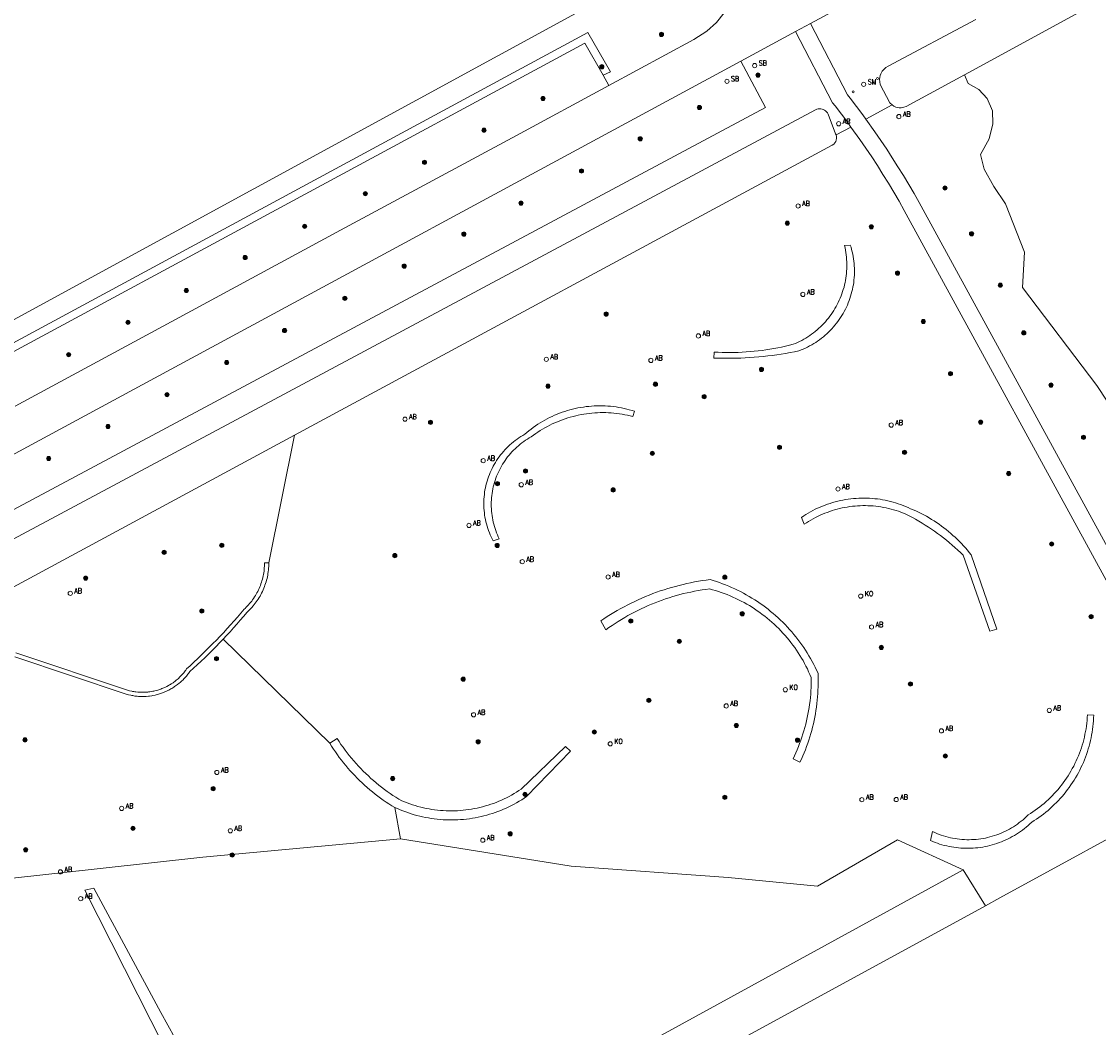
# Model space of a CAD drawing. Header units: metres. Extents: x 138165 to 154469, y 480134 to 494189.
# Tile 128 of 256: x 147186 to 147314, y 483485 to 483604. Entities that reach past the tile are written whole.
import ezdxf

# ---------------------------------------------------------------- set-up
doc = ezdxf.new("R2010")
doc.units = ezdxf.units.M
doc.header["$LTSCALE"] = 0.001
doc.header["$MEASUREMENT"] = 0
for name, color, linetype, lineweight in [('TOP-L-terrein schutting raster hek leuning', 7, 'Continuous', 0), ('TOP-L-topo objecten punt', 7, 'Continuous', 0), ('TOP-L-topo objecten vlak', 7, 'Continuous', 0)]:
    doc.layers.add(name, color=color, linetype=linetype, lineweight=lineweight)
doc.styles.add('Style-STANDARD', font='STANDARD.shx')

# ---------------------------------------------------------------- blocks, each defined once
blk = doc.blocks.new('24')
at = {"layer": 'TOP-L-topo objecten punt', "color": 7, "linetype": 'Continuous', "lineweight": 0}
for radius in [0.025, 0.0182, 0.0115, 0.005]:
    blk.add_circle((0, 0), radius, dxfattribs=at)
blk = doc.blocks.new('131')
at = {"layer": 'TOP-L-topo objecten punt', "color": 7, "linetype": 'Continuous', "lineweight": 0}
blk.add_circle((0, 0), 0.025, dxfattribs=at)
at = {"layer": 'TOP-L-topo objecten punt', "color": 7, "linetype": 'Continuous', "lineweight": 0, "style": 'Style-STANDARD'}
blk.add_text('SM', height=0.06, dxfattribs=at).set_placement((0.0483, 0))
blk = doc.blocks.new('31')
at = {"layer": 'TOP-L-topo objecten punt', "color": 7, "linetype": 'Continuous', "lineweight": 0}
blk.add_circle((0, 0), 0.025, dxfattribs=at)
at = {"layer": 'TOP-L-topo objecten punt', "color": 7, "linetype": 'Continuous', "lineweight": 0, "style": 'Style-STANDARD'}
blk.add_text('KO', height=0.06, dxfattribs=at).set_placement((0.0483, 0))
blk = doc.blocks.new('10')
at = {"layer": 'TOP-L-topo objecten punt', "linetype": 'Continuous', "lineweight": 0}
blk.add_circle((0, 0), 0.0125, dxfattribs=at)
blk = doc.blocks.new('11')
at = {"layer": 'TOP-L-topo objecten punt', "color": 7, "linetype": 'Continuous', "lineweight": 0}
blk.add_circle((0, 0), 0.025, dxfattribs=at)
at = {"layer": 'TOP-L-topo objecten punt', "color": 7, "linetype": 'Continuous', "lineweight": 0, "style": 'Style-STANDARD'}
blk.add_text('AB', height=0.06, dxfattribs=at).set_placement((0.0483, 0))
blk = doc.blocks.new('175')
at = {"layer": 'TOP-L-topo objecten punt', "color": 7, "linetype": 'Continuous', "lineweight": 0}
blk.add_circle((0, 0), 0.025, dxfattribs=at)
at = {"layer": 'TOP-L-topo objecten punt', "color": 7, "linetype": 'Continuous', "lineweight": 0, "style": 'Style-STANDARD'}
blk.add_text('SB', height=0.06, dxfattribs=at).set_placement((0.0483, 0))

msp = doc.modelspace()

# ---------------------------------------------------------------- linework, layer by layer
at = {"layer": 'TOP-L-terrein schutting raster hek leuning', "flags": 128}
msp.add_lwpolyline([(147219.45, 483687.08), (147126.59, 483635.74), (147138.53, 483613.69), (147141.08, 483609.02), (147142.4, 483606.59), (147149.1, 483594.32), (147149.9, 483592.89), (147150.83, 483591.19), (147168.07, 483559.6), (147174.68, 483563.15), (147261.68, 483610.57), (147219.45, 483687.08)], dxfattribs=at)
at = {"layer": 'TOP-L-topo objecten vlak', "flags": 128}
for points in [[(147219.45, 483687.08), (147261.68, 483610.57), (147174.68, 483563.15)], [(147297.79, 483597.77), (147393.34, 483649.88)], [(147266.1, 483622.03), (147269.8, 483615.37), (147270.36, 483614.15), (147270.77, 483612.78), (147270.97, 483611.41), (147270.98, 483610.1), (147270.81, 483608.81), (147270.5, 483607.61), (147270, 483606.39), (147269.24, 483605.11), (147268.32, 483603.97), (147267.19, 483602.95), (147265.64, 483601.97), (147255.53, 483596.5)], [(147279.5, 483603.86), (147294.87, 483612.17)], [(147299.15, 483604.32), (147288.72, 483598.77), (147288.46, 483598.62), (147288.26, 483598.44), (147288.03, 483598.18), (147287.86, 483597.87), (147287.8, 483597.69), (147287.74, 483597.44), (147287.71, 483597.24), (147287.73, 483596.93), (147287.79, 483596.63), (147288.94, 483594.43), (147289.2, 483594.18)], [(147279.5, 483603.86), (147277.74, 483602.91)], [(147286.08, 483592.51), (147285.71, 483593.01), (147284.97, 483594), (147284.21, 483594.98), (147283.9, 483595.38), (147279.5, 483603.86)], [(147175.83, 483561.1), (147253.05, 483602.79), (147255.74, 483598.13), (147254.86, 483597.71)], [(147271.23, 483599.39), (147277.74, 483602.91)], [(147277.74, 483602.91), (147282.13, 483594.45), (147282.43, 483594.06), (147283.19, 483593.08), (147283.94, 483592.08), (147284.32, 483591.56)], [(147254.86, 483597.71), (147252.68, 483601.53), (147182.25, 483563.53), (147182.35, 483563.28)], [(147124.09, 483519.88), (147271.23, 483599.39)], [(147126.66, 483515.05), (147274.18, 483593.88), (147271.23, 483599.39)], [(147255.53, 483596.5), (147254.86, 483597.71)], [(147289.2, 483594.18), (147289.41, 483594.04), (147289.66, 483593.93), (147289.89, 483593.87), (147290.04, 483593.85), (147290.29, 483593.85), (147290.61, 483593.9), (147290.86, 483593.99), (147297.79, 483597.77)], [(147326.87, 483527.41), (147324.23, 483537.73), (147320, 483551.08), (147313.53, 483560.86), (147304.68, 483572.49), (147304.95, 483576.69), (147302.67, 483582.42), (147301.3, 483584.5), (147300.14, 483586.54), (147299.7, 483588.31), (147300.72, 483590.17), (147301.16, 483591.94), (147301.12, 483593.49), (147300.5, 483594.95), (147299.53, 483596.01), (147298.24, 483596.72), (147297.79, 483597.77)], [(147255.53, 483596.5), (147244.57, 483590.57), (147223.67, 483579.31), (147203.54, 483568.42), (147184.99, 483558.42)], [(147286.08, 483592.51), (147289.2, 483594.18)], [(147282.55, 483590.62), (147282.48, 483590.77), (147281.6, 483593.09), (147281.51, 483593.25), (147281.41, 483593.38), (147281.3, 483593.48), (147281.17, 483593.58), (147281.03, 483593.65), (147280.9, 483593.7), (147280.73, 483593.73), (147280.57, 483593.73), (147280.41, 483593.72), (147280.26, 483593.67), (147280.12, 483593.62), (147178.52, 483539.27)], [(147284.32, 483591.56), (147282.55, 483590.62)], [(147284.32, 483591.56), (147285.39, 483590.07), (147286.09, 483589.05), (147286.78, 483588.02), (147287.46, 483586.98), (147288.12, 483585.93), (147288.78, 483584.88), (147289.41, 483583.81), (147290.04, 483582.74), (147290.65, 483581.66), (147316.74, 483533.91)], [(147328.41, 483518.32), (147327.52, 483519.62), (147326.67, 483520.89), (147325.83, 483522.17), (147325, 483523.47), (147324.19, 483524.77), (147323.39, 483526.08), (147322.61, 483527.39), (147321.84, 483528.72), (147321.08, 483530.05), (147320.34, 483531.39), (147319.61, 483532.74), (147318.9, 483534.09), (147318.51, 483534.84), (147292.42, 483582.58), (147291.81, 483583.66), (147291.19, 483584.73), (147290.55, 483585.8), (147289.9, 483586.85), (147289.23, 483587.9), (147288.56, 483588.94), (147287.86, 483589.97), (147287.16, 483590.99), (147286.08, 483592.51)], [(147218.18, 483554.95), (147282.09, 483589.41), (147282.27, 483589.54), (147282.4, 483589.67), (147282.51, 483589.84), (147282.56, 483589.98), (147282.61, 483590.22), (147282.6, 483590.42), (147282.55, 483590.62)], [(147270.69, 483564.1), (147270.16, 483564.09), (147269.62, 483564.09), (147269.09, 483564.09), (147268.55, 483564.11), (147268.02, 483564.12), (147268.07, 483564.83), (147268.55, 483564.8), (147269.02, 483564.78), (147269.49, 483564.78), (147269.97, 483564.77), (147270.44, 483564.78), (147270.92, 483564.79), (147271.39, 483564.81), (147271.86, 483564.84), (147272.33, 483564.88), (147272.8, 483564.92), (147273.28, 483564.97), (147273.75, 483565.03), (147274.22, 483565.09), (147274.68, 483565.16), (147275.15, 483565.24), (147275.62, 483565.33), (147276.08, 483565.43), (147276.54, 483565.53), (147277.01, 483565.64), (147277.46, 483565.75), (147277.72, 483565.86), (147277.97, 483565.97), (147278.22, 483566.09), (147278.47, 483566.22), (147278.71, 483566.35), (147278.95, 483566.49), (147279.18, 483566.64), (147279.41, 483566.79), (147279.64, 483566.95), (147279.86, 483567.12), (147280.08, 483567.29), (147280.29, 483567.47), (147280.5, 483567.65), (147280.7, 483567.84), (147280.9, 483568.03), (147281.09, 483568.23), (147281.28, 483568.43), (147281.46, 483568.64), (147281.64, 483568.86), (147281.8, 483569.08), (147281.97, 483569.3), (147282.12, 483569.53), (147282.27, 483569.76), (147282.42, 483570), (147282.56, 483570.24), (147282.69, 483570.48), (147282.81, 483570.73), (147282.93, 483570.98), (147283.04, 483571.23), (147283.14, 483571.49), (147283.24, 483571.75), (147283.33, 483572.01), (147283.41, 483572.28), (147283.49, 483572.54), (147283.55, 483572.81), (147283.61, 483573.08), (147283.67, 483573.35), (147283.71, 483573.62), (147283.75, 483573.9), (147283.78, 483574.17), (147283.8, 483574.45), (147283.82, 483574.73), (147283.83, 483575), (147283.83, 483575.28), (147283.82, 483575.56), (147283.8, 483575.83), (147283.78, 483576.11), (147283.75, 483576.38), (147283.71, 483576.66), (147283.67, 483576.93), (147283.61, 483577.2), (147283.55, 483577.47), (147284.24, 483577.54), (147284.33, 483577.28), (147284.4, 483577.01), (147284.47, 483576.73), (147284.53, 483576.46), (147284.58, 483576.18), (147284.62, 483575.91), (147284.66, 483575.63), (147284.69, 483575.35), (147284.71, 483575.07), (147284.72, 483574.79), (147284.73, 483574.51), (147284.73, 483574.23), (147284.72, 483573.95), (147284.7, 483573.67), (147284.67, 483573.39), (147284.64, 483573.11), (147284.6, 483572.83), (147284.55, 483572.56), (147284.49, 483572.28), (147284.43, 483572.01), (147284.36, 483571.74), (147284.28, 483571.47), (147284.19, 483571.2), (147284.1, 483570.94), (147283.99, 483570.67), (147283.89, 483570.41), (147283.77, 483570.16), (147283.65, 483569.91), (147283.52, 483569.66), (147283.38, 483569.41), (147283.24, 483569.17), (147283.09, 483568.93), (147282.93, 483568.7), (147282.77, 483568.47), (147282.6, 483568.25), (147282.42, 483568.03), (147282.24, 483567.82), (147282.05, 483567.61), (147281.86, 483567.41), (147281.66, 483567.21), (147281.46, 483567.01), (147281.25, 483566.83), (147281.04, 483566.65), (147280.82, 483566.47), (147280.59, 483566.3), (147280.36, 483566.14), (147280.13, 483565.98), (147279.89, 483565.84), (147279.65, 483565.69), (147279.4, 483565.56), (147279.16, 483565.43), (147278.9, 483565.3), (147278.65, 483565.19), (147278.39, 483565.08), (147278.13, 483564.98), (147277.6, 483564.87), (147277.08, 483564.77), (147276.55, 483564.68), (147276.02, 483564.59), (147275.49, 483564.51), (147274.96, 483564.44), (147274.43, 483564.37), (147273.9, 483564.31), (147273.36, 483564.26), (147272.83, 483564.21), (147272.3, 483564.18), (147271.76, 483564.15), (147271.23, 483564.12), (147270.69, 483564.1)], [(147252.52, 483558.3), (147252.84, 483558.35), (147253.16, 483558.38), (147253.48, 483558.41), (147253.81, 483558.43), (147254.13, 483558.44), (147254.46, 483558.45), (147254.78, 483558.44), (147255.11, 483558.43), (147255.43, 483558.41), (147255.75, 483558.39), (147256.07, 483558.35), (147256.4, 483558.31), (147256.72, 483558.26), (147257.04, 483558.2), (147257.35, 483558.14), (147257.67, 483558.06), (147257.98, 483557.98), (147258.3, 483557.89), (147258.61, 483557.8), (147258.41, 483557.17), (147258.09, 483557.25), (147257.77, 483557.33), (147257.45, 483557.39), (147257.13, 483557.45), (147256.8, 483557.5), (147256.48, 483557.54), (147256.16, 483557.58), (147255.83, 483557.61), (147255.5, 483557.63), (147255.18, 483557.64), (147254.85, 483557.65), (147254.52, 483557.64), (147254.19, 483557.63), (147253.87, 483557.61), (147253.54, 483557.59), (147253.22, 483557.55), (147252.89, 483557.51), (147252.57, 483557.46), (147252.25, 483557.41), (147251.92, 483557.34), (147251.61, 483557.27), (147251.29, 483557.19), (147250.97, 483557.1), (147250.66, 483557.01), (147250.35, 483556.91), (147250.04, 483556.8), (147249.73, 483556.68), (147249.43, 483556.56), (147249.13, 483556.43), (147248.83, 483556.29), (147248.54, 483556.15), (147248.25, 483556), (147247.96, 483555.84), (147247.68, 483555.68), (147247.4, 483555.51), (147247.12, 483555.33), (147246.86, 483555.15), (147246.59, 483554.96), (147246.33, 483554.76), (147246.1, 483554.63), (147245.87, 483554.49), (147245.65, 483554.35), (147245.43, 483554.2), (147245.22, 483554.04), (147245.01, 483553.88), (147244.8, 483553.71), (147244.61, 483553.53), (147244.41, 483553.35), (147244.22, 483553.17), (147244.04, 483552.98), (147243.86, 483552.78), (147243.69, 483552.58), (147243.52, 483552.38), (147243.36, 483552.16), (147243.21, 483551.95), (147243.06, 483551.73), (147242.92, 483551.51), (147242.79, 483551.28), (147242.66, 483551.05), (147242.54, 483550.81), (147242.42, 483550.58), (147242.31, 483550.33), (147242.21, 483550.09), (147242.12, 483549.84), (147242.03, 483549.59), (147241.95, 483549.34), (147241.88, 483549.08), (147241.82, 483548.83), (147241.76, 483548.57), (147241.71, 483548.31), (147241.67, 483548.05), (147241.63, 483547.79), (147241.61, 483547.52), (147241.59, 483547.26), (147241.58, 483546.99), (147241.57, 483546.73), (147241.58, 483546.47), (147241.59, 483546.2), (147241.61, 483545.94), (147241.63, 483545.67), (147241.67, 483545.41), (147241.71, 483545.15), (147241.76, 483544.89), (147241.81, 483544.63), (147241.88, 483544.38), (147241.95, 483544.12), (147242.03, 483543.87), (147242.11, 483543.62), (147242.21, 483543.37), (147242.31, 483543.12), (147242.41, 483542.88), (147242.53, 483542.65), (147241.8, 483542.4), (147241.68, 483542.64), (147241.56, 483542.88), (147241.45, 483543.13), (147241.35, 483543.38), (147241.25, 483543.63), (147241.17, 483543.89), (147241.08, 483544.15), (147241.01, 483544.41), (147240.94, 483544.67), (147240.89, 483544.94), (147240.83, 483545.21), (147240.79, 483545.47), (147240.76, 483545.74), (147240.73, 483546.01), (147240.71, 483546.28), (147240.7, 483546.55), (147240.69, 483546.83), (147240.7, 483547.1), (147240.71, 483547.37), (147240.73, 483547.64), (147240.76, 483547.91), (147240.79, 483548.18), (147240.83, 483548.45), (147240.88, 483548.71), (147240.94, 483548.98), (147241.01, 483549.24), (147241.08, 483549.5), (147241.16, 483549.76), (147241.25, 483550.02), (147241.35, 483550.27), (147241.45, 483550.52), (147241.56, 483550.77), (147241.67, 483551.02), (147241.8, 483551.26), (147241.93, 483551.49), (147242.07, 483551.73), (147242.21, 483551.96), (147242.36, 483552.18), (147242.52, 483552.4), (147242.68, 483552.62), (147242.86, 483552.83), (147243.03, 483553.04), (147243.21, 483553.24), (147243.4, 483553.43), (147243.59, 483553.62), (147243.79, 483553.81), (147244, 483553.99), (147244.21, 483554.16), (147244.42, 483554.33), (147244.64, 483554.49), (147244.86, 483554.64), (147245.09, 483554.79), (147245.32, 483554.93), (147245.56, 483555.07), (147245.8, 483555.28), (147246.05, 483555.49), (147246.31, 483555.69), (147246.57, 483555.88), (147246.83, 483556.07), (147247.1, 483556.25), (147247.38, 483556.42), (147247.65, 483556.59), (147247.93, 483556.75), (147248.22, 483556.91), (147248.51, 483557.05), (147248.8, 483557.19), (147249.1, 483557.33), (147249.4, 483557.45), (147249.7, 483557.57), (147250, 483557.68), (147250.31, 483557.78), (147250.62, 483557.88), (147250.93, 483557.97), (147251.24, 483558.05), (147251.56, 483558.13), (147251.88, 483558.19), (147252.2, 483558.25), (147252.52, 483558.3)], [(147179.53, 483535.04), (147179.71, 483534.89), (147179.89, 483534.78), (147180.04, 483534.73), (147180.2, 483534.7), (147180.39, 483534.69), (147180.65, 483534.74), (147180.84, 483534.81), (147218.18, 483554.95)], [(147218.18, 483554.95), (147215.14, 483539.79)], [(147278.44, 483545.2), (147278.7, 483545.38), (147278.97, 483545.55), (147279.24, 483545.71), (147279.52, 483545.86), (147279.8, 483546.01), (147280.08, 483546.16), (147280.36, 483546.29), (147280.65, 483546.42), (147280.94, 483546.54), (147281.24, 483546.66), (147281.54, 483546.76), (147281.84, 483546.86), (147282.14, 483546.95), (147282.44, 483547.04), (147282.75, 483547.12), (147283.06, 483547.19), (147283.37, 483547.25), (147283.68, 483547.31), (147283.99, 483547.35), (147284.3, 483547.4), (147284.62, 483547.43), (147284.93, 483547.45), (147285.25, 483547.47), (147285.57, 483547.48), (147285.88, 483547.48), (147286.2, 483547.48), (147286.51, 483547.46), (147286.83, 483547.44), (147287.14, 483547.41), (147287.46, 483547.38), (147287.77, 483547.34), (147288.08, 483547.28), (147288.39, 483547.23), (147288.7, 483547.16), (147289.01, 483547.09), (147289.32, 483547.01), (147289.62, 483546.92), (147289.92, 483546.82), (147290.22, 483546.72), (147290.52, 483546.61), (147290.81, 483546.49), (147291.1, 483546.37), (147291.39, 483546.23), (147291.71, 483546.1), (147292.03, 483545.96), (147292.35, 483545.81), (147292.67, 483545.65), (147292.98, 483545.49), (147293.29, 483545.32), (147293.6, 483545.14), (147293.9, 483544.96), (147294.2, 483544.77), (147294.49, 483544.58), (147294.79, 483544.38), (147295.07, 483544.17), (147295.36, 483543.96), (147295.63, 483543.75), (147295.91, 483543.52), (147296.18, 483543.3), (147296.44, 483543.06), (147296.7, 483542.83), (147296.96, 483542.58), (147297.2, 483542.33), (147297.45, 483542.08), (147297.69, 483541.82), (147297.92, 483541.56), (147298.15, 483541.29), (147298.38, 483541.02), (147298.6, 483540.74), (147301.63, 483531.92), (147300.83, 483531.7), (147297.64, 483540.71), (147297.33, 483541.02), (147297, 483541.32), (147296.67, 483541.62), (147296.34, 483541.91), (147296, 483542.2), (147295.66, 483542.48), (147295.32, 483542.76), (147294.96, 483543.03), (147294.61, 483543.29), (147294.25, 483543.55), (147293.88, 483543.8), (147293.52, 483544.04), (147293.14, 483544.28), (147292.77, 483544.52), (147292.39, 483544.75), (147292, 483544.97), (147291.61, 483545.18), (147291.22, 483545.39), (147290.83, 483545.59), (147290.54, 483545.71), (147290.26, 483545.82), (147289.96, 483545.92), (147289.67, 483546.02), (147289.38, 483546.1), (147289.08, 483546.19), (147288.78, 483546.26), (147288.48, 483546.33), (147288.17, 483546.38), (147287.87, 483546.44), (147287.57, 483546.48), (147287.26, 483546.52), (147286.95, 483546.55), (147286.64, 483546.57), (147286.34, 483546.58), (147286.03, 483546.59), (147285.72, 483546.59), (147285.41, 483546.58), (147285.11, 483546.56), (147284.8, 483546.54), (147284.49, 483546.51), (147284.18, 483546.47), (147283.88, 483546.42), (147283.58, 483546.37), (147283.27, 483546.31), (147282.97, 483546.24), (147282.67, 483546.17), (147282.38, 483546.09), (147282.08, 483546), (147281.79, 483545.9), (147281.5, 483545.79), (147281.21, 483545.68), (147280.92, 483545.57), (147280.64, 483545.44), (147280.36, 483545.31), (147280.09, 483545.17), (147279.82, 483545.03), (147279.55, 483544.88), (147279.28, 483544.72), (147279.02, 483544.55), (147278.77, 483544.38), (147278.44, 483545.2)], [(147215.14, 483539.79), (147214.64, 483539.78), (147214.63, 483539.59), (147214.63, 483539.39), (147214.61, 483539.2), (147214.6, 483539.01), (147214.58, 483538.81), (147214.55, 483538.62), (147214.52, 483538.43), (147214.48, 483538.24), (147214.43, 483538.05), (147214.39, 483537.86), (147214.33, 483537.67), (147214.28, 483537.49), (147214.21, 483537.3), (147214.15, 483537.12), (147214.08, 483536.94), (147214, 483536.76), (147213.92, 483536.58), (147213.83, 483536.41), (147213.74, 483536.24), (147213.65, 483536.07), (147213.55, 483535.9), (147213.44, 483535.74), (147213.34, 483535.57), (147213.22, 483535.41), (147213.11, 483535.26), (147212.99, 483535.11), (147212.86, 483534.96), (147212.73, 483534.81), (147212.6, 483534.67), (147212.47, 483534.53), (147212.33, 483534.39), (147212.21, 483534.29), (147211.81, 483533.81), (147211.41, 483533.35), (147211.01, 483532.9), (147210.61, 483532.45), (147210.21, 483532), (147209.75, 483531.5), (147209.33, 483531.06), (147208.92, 483530.63), (147208.49, 483530.2), (147208.07, 483529.77), (147207.64, 483529.34), (147207.16, 483528.87), (147206.72, 483528.45), (147206.23, 483527.98), (147205.78, 483527.57), (147205.38, 483527.21), (147205.27, 483527.05), (147205.19, 483526.95), (147205.12, 483526.85), (147205.04, 483526.75), (147204.97, 483526.66), (147204.88, 483526.56), (147204.8, 483526.48), (147204.62, 483526.28), (147204.54, 483526.2), (147204.44, 483526.11), (147204.36, 483526.03), (147204.26, 483525.95), (147204.15, 483525.86), (147203.96, 483525.71), (147203.87, 483525.64), (147203.76, 483525.56), (147203.55, 483525.42), (147203.46, 483525.36), (147203.34, 483525.29), (147203.22, 483525.22), (147203.01, 483525.11), (147202.78, 483525), (147202.55, 483524.9), (147202.45, 483524.86), (147202.32, 483524.81), (147202.2, 483524.77), (147202.07, 483524.72), (147201.83, 483524.65), (147201.59, 483524.59), (147201.48, 483524.57), (147201.35, 483524.54), (147201.22, 483524.51), (147200.99, 483524.48), (147200.86, 483524.46), (147200.75, 483524.45), (147200.61, 483524.44), (147200.48, 483524.43), (147200.37, 483524.42), (147200.23, 483524.42), (147199.98, 483524.42), (147199.71, 483524.43), (147199.6, 483524.44), (147199.36, 483524.47), (147199.22, 483524.48), (147199.09, 483524.51), (147198.96, 483524.53), (147198.85, 483524.55), (147198.6, 483524.61), (147198.49, 483524.64), (147198.35, 483524.68), (147185.1, 483529.09)], [(147209.71, 483530.74), (147210.13, 483531.18), (147210.54, 483531.62), (147210.95, 483532.07), (147211.35, 483532.53), (147211.75, 483532.98), (147212.15, 483533.44), (147212.57, 483533.94), (147212.72, 483534.08), (147212.86, 483534.22), (147213, 483534.36), (147213.14, 483534.51), (147213.28, 483534.68), (147213.41, 483534.84), (147213.54, 483535), (147213.65, 483535.16), (147213.77, 483535.32), (147213.88, 483535.49), (147214, 483535.68), (147214.1, 483535.85), (147214.2, 483536.03), (147214.29, 483536.21), (147214.38, 483536.39), (147214.47, 483536.59), (147214.55, 483536.78), (147214.62, 483536.97), (147214.69, 483537.16), (147214.76, 483537.35), (147214.82, 483537.54), (147214.87, 483537.73), (147214.93, 483537.95), (147214.97, 483538.15), (147215.01, 483538.34), (147215.04, 483538.54), (147215.07, 483538.74), (147215.1, 483538.97), (147215.11, 483539.17), (147215.13, 483539.37), (147215.13, 483539.57), (147215.14, 483539.79)], [(147267.58, 483537.81), (147267.96, 483537.7), (147268.33, 483537.58), (147268.7, 483537.45), (147269.06, 483537.32), (147269.42, 483537.18), (147269.79, 483537.03), (147270.14, 483536.88), (147270.5, 483536.72), (147270.85, 483536.55), (147271.2, 483536.38), (147271.54, 483536.19), (147271.88, 483536.01), (147272.22, 483535.81), (147272.55, 483535.61), (147272.88, 483535.41), (147273.21, 483535.19), (147273.53, 483534.97), (147273.85, 483534.75), (147274.16, 483534.52), (147274.47, 483534.28), (147274.77, 483534.03), (147275.07, 483533.78), (147275.36, 483533.53), (147275.65, 483533.27), (147275.94, 483533), (147276.22, 483532.73), (147276.49, 483532.46), (147276.76, 483532.17), (147277.02, 483531.89), (147277.28, 483531.59), (147277.53, 483531.3), (147277.78, 483530.99), (147278.02, 483530.69), (147278.25, 483530.38), (147278.48, 483530.06), (147278.7, 483529.74), (147278.92, 483529.42), (147279.12, 483529.09), (147279.33, 483528.76), (147279.52, 483528.42), (147279.71, 483528.08), (147279.9, 483527.74), (147280.08, 483527.39), (147280.24, 483527.04), (147280.41, 483526.69), (147280.42, 483526.29), (147280.43, 483525.88), (147280.43, 483525.48), (147280.42, 483525.08), (147280.4, 483524.67), (147280.38, 483524.27), (147280.35, 483523.87), (147280.31, 483523.47), (147280.27, 483523.07), (147280.22, 483522.67), (147280.16, 483522.27), (147280.09, 483521.87), (147280.02, 483521.47), (147279.94, 483521.08), (147279.85, 483520.68), (147279.76, 483520.29), (147279.65, 483519.9), (147279.55, 483519.51), (147279.43, 483519.13), (147279.31, 483518.74), (147279.18, 483518.36), (147279.04, 483517.98), (147278.9, 483517.6), (147278.75, 483517.23), (147278.6, 483516.86), (147278.43, 483516.49), (147278.26, 483516.12), (147277.43, 483516.51), (147277.6, 483516.87), (147277.77, 483517.24), (147277.93, 483517.6), (147278.08, 483517.97), (147278.22, 483518.35), (147278.36, 483518.72), (147278.49, 483519.1), (147278.61, 483519.48), (147278.73, 483519.86), (147278.84, 483520.25), (147278.94, 483520.64), (147279.04, 483521.03), (147279.12, 483521.42), (147279.2, 483521.81), (147279.28, 483522.2), (147279.34, 483522.6), (147279.4, 483522.99), (147279.45, 483523.39), (147279.49, 483523.79), (147279.53, 483524.19), (147279.55, 483524.59), (147279.57, 483524.99), (147279.59, 483525.39), (147279.59, 483525.79), (147279.59, 483526.19), (147279.44, 483526.53), (147279.29, 483526.86), (147279.14, 483527.2), (147278.97, 483527.53), (147278.8, 483527.85), (147278.62, 483528.18), (147278.43, 483528.49), (147278.24, 483528.81), (147278.04, 483529.12), (147277.84, 483529.43), (147277.63, 483529.73), (147277.41, 483530.03), (147277.19, 483530.33), (147276.96, 483530.61), (147276.72, 483530.9), (147276.48, 483531.18), (147276.24, 483531.45), (147275.98, 483531.72), (147275.73, 483531.99), (147275.46, 483532.25), (147275.2, 483532.5), (147274.92, 483532.75), (147274.64, 483532.99), (147274.36, 483533.22), (147274.07, 483533.46), (147273.78, 483533.68), (147273.48, 483533.9), (147273.18, 483534.11), (147272.87, 483534.32), (147272.56, 483534.52), (147272.25, 483534.71), (147271.93, 483534.9), (147271.61, 483535.08), (147271.28, 483535.25), (147270.95, 483535.42), (147270.62, 483535.58), (147270.28, 483535.73), (147269.95, 483535.88), (147269.6, 483536.02), (147269.26, 483536.15), (147268.91, 483536.27), (147268.56, 483536.39), (147268.21, 483536.5), (147267.85, 483536.6), (147267.5, 483536.7), (147267.06, 483536.64), (147266.62, 483536.58), (147266.18, 483536.5), (147265.74, 483536.42), (147265.3, 483536.33), (147264.87, 483536.24), (147264.43, 483536.14), (147264, 483536.03), (147263.57, 483535.91), (147263.14, 483535.78), (147262.72, 483535.65), (147262.29, 483535.51), (147261.87, 483535.37), (147261.45, 483535.21), (147261.04, 483535.05), (147260.63, 483534.89), (147260.22, 483534.71), (147259.81, 483534.53), (147259.4, 483534.34), (147259, 483534.15), (147258.61, 483533.95), (147258.21, 483533.74), (147257.82, 483533.53), (147257.43, 483533.31), (147257.05, 483533.08), (147256.67, 483532.84), (147256.3, 483532.6), (147255.93, 483532.36), (147255.56, 483532.1), (147255.2, 483531.84), (147254.58, 483532.89), (147254.96, 483533.15), (147255.35, 483533.41), (147255.75, 483533.66), (147256.15, 483533.9), (147256.55, 483534.14), (147256.96, 483534.37), (147257.37, 483534.59), (147257.79, 483534.81), (147258.2, 483535.02), (147258.63, 483535.22), (147259.05, 483535.42), (147259.48, 483535.61), (147259.91, 483535.79), (147260.34, 483535.97), (147260.78, 483536.14), (147261.22, 483536.3), (147261.66, 483536.46), (147262.11, 483536.6), (147262.55, 483536.74), (147263, 483536.88), (147263.45, 483537), (147263.9, 483537.12), (147264.36, 483537.23), (147264.82, 483537.34), (147265.27, 483537.44), (147265.73, 483537.53), (147266.19, 483537.61), (147266.66, 483537.68), (147267.12, 483537.75), (147267.58, 483537.81)], [(147184.95, 483528.62), (147198.21, 483524.2), (147198.34, 483524.16), (147198.48, 483524.12), (147198.73, 483524.07), (147198.86, 483524.04), (147198.98, 483524.02), (147199.23, 483523.98), (147199.37, 483523.96), (147199.51, 483523.95), (147199.65, 483523.94), (147199.77, 483523.93), (147199.91, 483523.92), (147200.03, 483523.92), (147200.31, 483523.92), (147200.42, 483523.93), (147200.56, 483523.93), (147200.84, 483523.96), (147200.98, 483523.97), (147201.26, 483524.01), (147201.38, 483524.03), (147201.63, 483524.09), (147201.76, 483524.12), (147201.9, 483524.15), (147202.17, 483524.23), (147202.28, 483524.27), (147202.41, 483524.31), (147202.52, 483524.35), (147202.65, 483524.4), (147202.78, 483524.46), (147202.91, 483524.51), (147203.15, 483524.62), (147203.27, 483524.68), (147203.39, 483524.75), (147203.52, 483524.82), (147203.64, 483524.89), (147203.74, 483524.95), (147203.86, 483525.02), (147203.95, 483525.09), (147204.07, 483525.17), (147204.18, 483525.25), (147204.3, 483525.34), (147204.5, 483525.49), (147204.6, 483525.59), (147204.71, 483525.68), (147204.81, 483525.77), (147204.91, 483525.87), (147205.09, 483526.05), (147205.17, 483526.14), (147205.27, 483526.24), (147205.36, 483526.35), (147205.45, 483526.46), (147205.54, 483526.57), (147205.61, 483526.66), (147205.69, 483526.78), (147205.76, 483526.88), (147206.21, 483527.29), (147206.65, 483527.7), (147207.09, 483528.11), (147207.53, 483528.53), (147207.96, 483528.96), (147208.45, 483529.44), (147208.87, 483529.87), (147209.3, 483530.3), (147209.71, 483530.74)], [(147209.71, 483530.74), (147222.39, 483518.37)], [(147294.02, 483507.87), (147294.27, 483507.75), (147294.53, 483507.65), (147294.79, 483507.54), (147295.05, 483507.45), (147295.32, 483507.36), (147295.59, 483507.28), (147295.86, 483507.21), (147296.13, 483507.15), (147296.4, 483507.09), (147296.68, 483507.04), (147296.95, 483507), (147297.23, 483506.97), (147297.51, 483506.94), (147297.79, 483506.92), (147298.07, 483506.91), (147298.35, 483506.91), (147298.62, 483506.92), (147298.9, 483506.93), (147299.18, 483506.95), (147299.46, 483506.98), (147299.74, 483507.02), (147300.01, 483507.06), (147300.29, 483507.11), (147300.56, 483507.17), (147300.83, 483507.24), (147301.1, 483507.32), (147301.37, 483507.4), (147301.63, 483507.49), (147301.89, 483507.58), (147302.15, 483507.69), (147302.41, 483507.8), (147302.66, 483507.92), (147302.91, 483508.04), (147303.15, 483508.18), (147303.4, 483508.32), (147303.64, 483508.46), (147303.87, 483508.61), (147304.1, 483508.77), (147304.32, 483508.94), (147304.54, 483509.11), (147304.76, 483509.29), (147304.97, 483509.47), (147305.17, 483509.66), (147305.37, 483509.85), (147305.66, 483510.03), (147305.94, 483510.22), (147306.21, 483510.41), (147306.48, 483510.6), (147306.75, 483510.81), (147307.01, 483511.02), (147307.27, 483511.23), (147307.52, 483511.45), (147307.77, 483511.67), (147308.01, 483511.91), (147308.24, 483512.14), (147308.48, 483512.39), (147308.7, 483512.63), (147308.92, 483512.89), (147309.13, 483513.14), (147309.34, 483513.4), (147309.54, 483513.67), (147309.74, 483513.94), (147309.93, 483514.22), (147310.11, 483514.5), (147310.29, 483514.78), (147310.46, 483515.07), (147310.62, 483515.36), (147310.78, 483515.66), (147310.93, 483515.95), (147311.08, 483516.26), (147311.21, 483516.56), (147311.34, 483516.87), (147311.47, 483517.18), (147311.58, 483517.49), (147311.69, 483517.81), (147311.79, 483518.13), (147311.89, 483518.45), (147311.97, 483518.77), (147312.05, 483519.1), (147312.12, 483519.43), (147312.19, 483519.75), (147312.25, 483520.08), (147312.3, 483520.41), (147312.34, 483520.75), (147312.37, 483521.08), (147312.4, 483521.41), (147312.42, 483521.75), (147313.16, 483521.71), (147313.15, 483521.37), (147313.13, 483521.03), (147313.1, 483520.69), (147313.06, 483520.35), (147313.02, 483520.02), (147312.97, 483519.68), (147312.91, 483519.34), (147312.85, 483519.01), (147312.77, 483518.68), (147312.69, 483518.35), (147312.61, 483518.02), (147312.51, 483517.69), (147312.41, 483517.37), (147312.3, 483517.04), (147312.19, 483516.72), (147312.06, 483516.41), (147311.93, 483516.09), (147311.8, 483515.78), (147311.65, 483515.47), (147311.5, 483515.17), (147311.34, 483514.86), (147311.18, 483514.57), (147311.01, 483514.27), (147310.83, 483513.98), (147310.65, 483513.69), (147310.46, 483513.41), (147310.26, 483513.13), (147310.06, 483512.86), (147309.85, 483512.59), (147309.64, 483512.32), (147309.42, 483512.06), (147309.19, 483511.81), (147308.96, 483511.56), (147308.73, 483511.32), (147308.48, 483511.08), (147308.23, 483510.84), (147307.98, 483510.61), (147307.73, 483510.39), (147307.46, 483510.17), (147307.2, 483509.96), (147306.92, 483509.76), (147306.65, 483509.56), (147306.37, 483509.36), (147306.08, 483509.18), (147305.8, 483509), (147305.59, 483508.8), (147305.37, 483508.6), (147305.15, 483508.42), (147304.93, 483508.24), (147304.7, 483508.06), (147304.47, 483507.89), (147304.23, 483507.73), (147303.99, 483507.57), (147303.74, 483507.42), (147303.49, 483507.28), (147303.24, 483507.14), (147302.98, 483507.01), (147302.72, 483506.89), (147302.46, 483506.77), (147302.19, 483506.66), (147301.92, 483506.56), (147301.65, 483506.46), (147301.38, 483506.37), (147301.1, 483506.29), (147300.82, 483506.22), (147300.54, 483506.15), (147300.26, 483506.09), (147299.98, 483506.04), (147299.69, 483506), (147299.41, 483505.96), (147299.12, 483505.93), (147298.83, 483505.91), (147298.55, 483505.9), (147298.26, 483505.89), (147297.97, 483505.89), (147297.68, 483505.9), (147297.39, 483505.91), (147297.11, 483505.94), (147296.82, 483505.97), (147296.54, 483506.01), (147296.25, 483506.06), (147295.97, 483506.11), (147295.69, 483506.17), (147295.41, 483506.24), (147295.13, 483506.32), (147294.85, 483506.4), (147294.58, 483506.49), (147294.31, 483506.59), (147294.04, 483506.7), (147293.78, 483506.81), (147294.02, 483507.87)], [(147222.39, 483518.37), (147223.27, 483518.93), (147223.49, 483518.58), (147223.72, 483518.23), (147223.96, 483517.9), (147224.2, 483517.56), (147224.45, 483517.23), (147224.71, 483516.91), (147224.97, 483516.58), (147225.24, 483516.27), (147225.52, 483515.96), (147225.79, 483515.65), (147226.08, 483515.35), (147226.37, 483515.06), (147226.67, 483514.77), (147226.97, 483514.48), (147227.27, 483514.2), (147227.58, 483513.93), (147227.9, 483513.66), (147228.22, 483513.4), (147228.55, 483513.14), (147228.88, 483512.89), (147229.21, 483512.65), (147229.55, 483512.41), (147229.9, 483512.18), (147230.25, 483511.96), (147230.6, 483511.74), (147230.95, 483511.53), (147231.27, 483511.4), (147231.58, 483511.28), (147231.9, 483511.16), (147232.22, 483511.06), (147232.54, 483510.96), (147232.87, 483510.86), (147233.2, 483510.78), (147233.52, 483510.7), (147233.85, 483510.63), (147234.19, 483510.57), (147234.52, 483510.51), (147234.85, 483510.47), (147235.19, 483510.42), (147235.53, 483510.39), (147235.86, 483510.37), (147236.2, 483510.35), (147236.54, 483510.34), (147236.88, 483510.34), (147237.21, 483510.35), (147237.55, 483510.36), (147237.89, 483510.38), (147238.23, 483510.41), (147238.56, 483510.45), (147238.9, 483510.49), (147239.23, 483510.55), (147239.56, 483510.61), (147239.89, 483510.67), (147240.22, 483510.75), (147240.55, 483510.83), (147240.88, 483510.92), (147241.2, 483511.02), (147241.52, 483511.12), (147241.84, 483511.23), (147242.16, 483511.35), (147242.47, 483511.48), (147242.78, 483511.61), (147243.09, 483511.75), (147243.39, 483511.9), (147243.69, 483512.05), (147243.99, 483512.22), (147244.28, 483512.38), (147244.57, 483512.56), (147244.86, 483512.74), (147245.14, 483512.92), (147250.38, 483517.99), (147251, 483517.44), (147245.77, 483512.04), (147245.48, 483511.85), (147245.19, 483511.66), (147244.89, 483511.48), (147244.59, 483511.3), (147244.28, 483511.14), (147243.97, 483510.97), (147243.66, 483510.82), (147243.34, 483510.67), (147243.02, 483510.53), (147242.7, 483510.4), (147242.37, 483510.27), (147242.04, 483510.15), (147241.71, 483510.04), (147241.38, 483509.93), (147241.04, 483509.84), (147240.7, 483509.74), (147240.36, 483509.66), (147240.02, 483509.59), (147239.68, 483509.52), (147239.33, 483509.46), (147238.99, 483509.41), (147238.64, 483509.36), (147238.29, 483509.33), (147237.94, 483509.3), (147237.59, 483509.28), (147237.24, 483509.26), (147236.89, 483509.26), (147236.54, 483509.26), (147236.19, 483509.27), (147235.85, 483509.29), (147235.5, 483509.31), (147235.15, 483509.34), (147234.8, 483509.39), (147234.45, 483509.43), (147234.11, 483509.49), (147233.76, 483509.55), (147233.42, 483509.62), (147233.08, 483509.7), (147232.74, 483509.79), (147232.4, 483509.88), (147232.07, 483509.98), (147231.74, 483510.09), (147231.41, 483510.21), (147231.08, 483510.33), (147230.75, 483510.46), (147230.43, 483510.6), (147230.11, 483510.74)], [(147230.11, 483510.74), (147229.77, 483510.95), (147229.42, 483511.17), (147229.08, 483511.39), (147228.75, 483511.62), (147228.42, 483511.85), (147228.09, 483512.1), (147227.77, 483512.34), (147227.45, 483512.59), (147227.14, 483512.85), (147226.83, 483513.12), (147226.52, 483513.39), (147226.23, 483513.66), (147225.93, 483513.94), (147225.64, 483514.23), (147225.36, 483514.52), (147225.08, 483514.81), (147224.81, 483515.11), (147224.54, 483515.42), (147224.28, 483515.73), (147224.02, 483516.04), (147223.77, 483516.36), (147223.52, 483516.69), (147223.29, 483517.01), (147223.05, 483517.35), (147222.83, 483517.68), (147222.61, 483518.02), (147222.39, 483518.37)], [(147329.2, 483508.85), (147330.27, 483509.82), (147328.28, 483513.76), (147326.08, 483513.06), (147322.32, 483511.1), (147302.01, 483500), (147300.29, 483499.06)], [(147230.11, 483510.74), (147230.81, 483507)], [(147216.06, 483458.63), (147179.32, 483438.49), (147137.29, 483494.28), (147177.83, 483501.59), (147207.29, 483504.84), (147230.81, 483507)], [(147230.81, 483507), (147251.08, 483503.76), (147269.73, 483502.41), (147280.33, 483501.38), (147289.86, 483506.88), (147297.65, 483503.34)], [(147297.65, 483503.34), (147217.3, 483459.31)], [(147297.65, 483503.34), (147300.29, 483499.06)], [(147217.3, 483459.31), (147202.32, 483486.37), (147194.34, 483501.16), (147193.27, 483500.9), (147202.73, 483482.32), (147216.06, 483458.63)], [(147300.29, 483499.06), (147219.14, 483454.8), (147218.5, 483454.45), (147181.48, 483434.26), (147181.84, 483433.42), (147178.85, 483431.66)]]:
    msp.add_lwpolyline(points, dxfattribs=at)

# ---------------------------------------------------------------- block references
at = {"layer": 'TOP-L-topo objecten punt', "xscale": 10, "yscale": 10, "zscale": 10}
for name, p in [('24', (147261.8, 483602.56)), ('175', (147272.88, 483598.86)), ('24', (147254.72, 483598.72)), ('24', (147273.27, 483597.73)), ('175', (147269.58, 483596.99)), ('131', (147285.83, 483596.63)), ('10', (147287.46, 483597.33)), ('10', (147284.57, 483595.75)), ('24', (147247.73, 483594.95)), ('24', (147266.31, 483593.88)), ('11', (147290.01, 483592.8)), ('11', (147282.85, 483591.95)), ('24', (147240.71, 483591.18)), ('24', (147259.28, 483590.16)), ('24', (147233.65, 483587.37)), ('24', (147252.3, 483586.34)), ('24', (147226.61, 483583.65)), ('24', (147295.49, 483584.32)), ('24', (147245.11, 483582.52)), ('11', (147278.04, 483582.18)), ('24', (147219.4, 483579.76)), ('24', (147276.76, 483580.14)), ('24', (147286.74, 483579.71)), ('24', (147238.32, 483578.84)), ('24', (147298.65, 483578.88)), ('24', (147212.33, 483576.06)), ('24', (147231.23, 483575.04)), ('24', (147289.85, 483574.21)), ('24', (147205.35, 483572.14)), ('11', (147278.6, 483571.68)), ('24', (147302.07, 483572.77)), ('24', (147224.19, 483571.21)), ('24', (147198.41, 483568.36)), ('24', (147255.23, 483569.34)), ('24', (147292.91, 483568.46)), ('24', (147217.02, 483567.39)), ('11', (147266.19, 483566.75)), ('24', (147304.85, 483567.11)), ('24', (147191.37, 483564.52)), ('11', (147248.12, 483563.97)), ('24', (147210.13, 483563.59)), ('11', (147260.54, 483563.84)), ('24', (147273.68, 483562.77)), ('24', (147296.14, 483562.26)), ('24', (147248.32, 483560.78)), ('24', (147261.08, 483561.01)), ('24', (147308.09, 483560.91)), ('24', (147203.05, 483559.77)), ('24', (147266.88, 483559.54)), ('11', (147231.33, 483556.86)), ('24', (147196.03, 483555.99)), ('24', (147234.36, 483556.48)), ('11', (147289.1, 483556.16)), ('24', (147299.73, 483556.51)), ('24', (147311.95, 483554.71)), ('24', (147260.72, 483552.8)), ('24', (147275.82, 483553.51)), ('24', (147290.69, 483552.92)), ('24', (147188.98, 483552.19)), ('11', (147240.62, 483551.93)), ('24', (147245.64, 483550.7)), ('24', (147303.06, 483550.4)), ('24', (147242.31, 483549.2)), ('11', (147245.14, 483549.07)), ('24', (147256.06, 483548.46)), ('11', (147282.77, 483548.56)), ('11', (147238.93, 483544.24)), ('24', (147209.55, 483541.88)), ('24', (147242.28, 483541.86)), ('24', (147308.17, 483542.04)), ('24', (147202.7, 483541.05)), ('24', (147230.12, 483540.66)), ('11', (147245.26, 483539.93)), ('24', (147193.39, 483537.98)), ('11', (147255.46, 483538.12)), ('24', (147269.33, 483538.09)), ('11', (147191.55, 483536.17)), ('31', (147285.48, 483535.84)), ('24', (147207.18, 483534.07)), ('24', (147271.4, 483533.75)), ('24', (147258.15, 483532.89)), ('11', (147286.76, 483532.17)), ('24', (147312.85, 483533.4)), ('24', (147263.93, 483530.48)), ('24', (147287.92, 483529.75)), ('24', (147208.93, 483528.42)), ('24', (147238.24, 483525.98)), ('31', (147276.52, 483524.72)), ('24', (147291.38, 483525.41)), ('24', (147260.31, 483523.46)), ('11', (147239.47, 483521.75)), ('11', (147269.49, 483522.8)), ('11', (147307.89, 483522.27)), ('24', (147253.83, 483519.71)), ('24', (147270.69, 483520.48)), ('11', (147295.07, 483519.84)), ('24', (147186.17, 483518.77)), ('24', (147240.02, 483518.54)), ('31', (147255.71, 483518.3)), ('24', (147277.96, 483518.74)), ('24', (147295.53, 483516.86)), ('11', (147208.97, 483514.9)), ('24', (147229.86, 483514.17)), ('24', (147208.54, 483512.98)), ('24', (147245.58, 483512.3)), ('24', (147269.33, 483511.95)), ('11', (147285.61, 483511.67)), ('11', (147289.69, 483511.68)), ('11', (147197.66, 483510.63)), ('24', (147199, 483508.26)), ('11', (147210.57, 483507.97)), ('11', (147240.57, 483506.85)), ('24', (147243.83, 483507.62)), ('24', (147186.25, 483505.72)), ('24', (147210.8, 483505.09)), ('11', (147190.39, 483503.09)), ('11', (147192.8, 483499.91))]:
    msp.add_blockref(name, p, dxfattribs=at)

doc.saveas('drawing.dxf')
